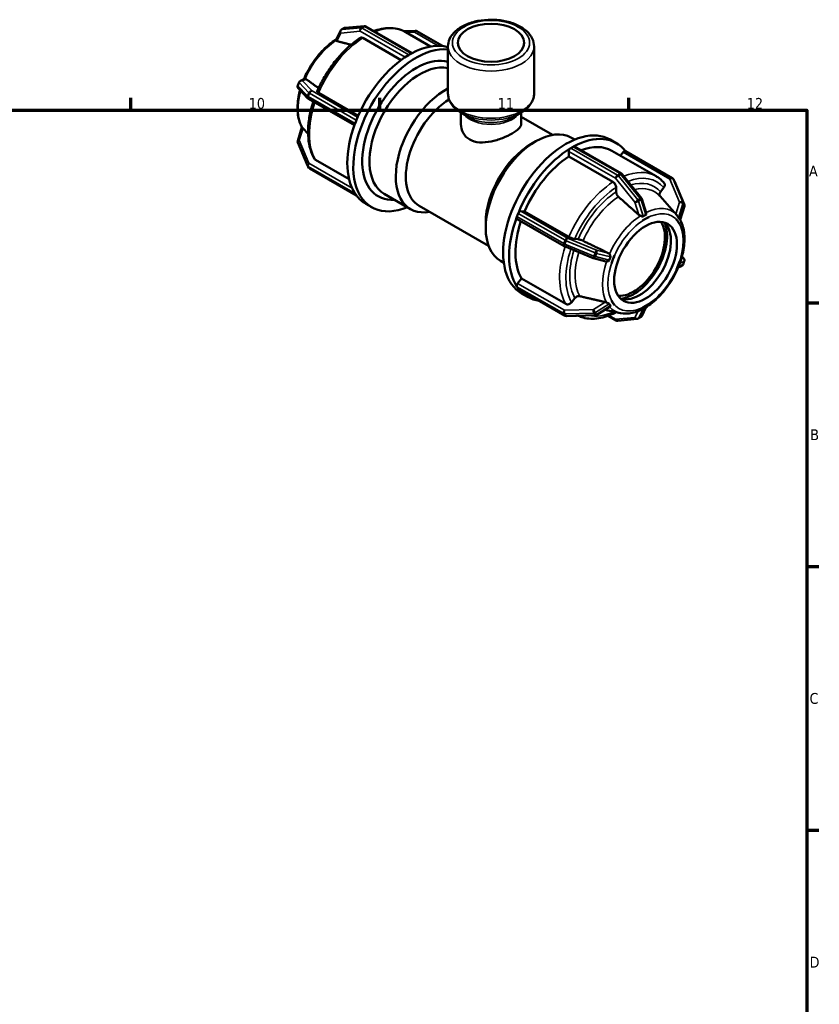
# Model space of a CAD drawing. Header units: millimetres. Extents: x 0 to 901, y -217 to 599.
# Tile 8 of 8: x 599 to 825, y 322 to 599. Entities that reach past the tile are written whole.
import ezdxf

# ---------------------------------------------------------------- set-up
doc = ezdxf.new("R2010")
doc.units = ezdxf.units.MM
for name, color, linetype, lineweight in [('Border (ANSI)', 7, 'Continuous', 70), ('Visible (ANSI)', 7, 'Continuous', 50), ('Visible Narrow (ANSI)', 7, 'Continuous', 35)]:
    doc.layers.add(name, color=color, linetype=linetype, lineweight=lineweight)
doc.styles.add('Note Text (ANSI)', font='tahoma.ttf')

# ---------------------------------------------------------------- blocks, each defined once
blk = doc.blocks.new('Borders Default Border')
at = {"layer": 'Border (ANSI)'}
for p, q in [((630.75, 574), (630.75, 577.45)), ((700.83, 574), (700.83, 577.45)), ((770.92, 574), (770.92, 577.45)), ((821, 519.75), (824.45, 519.75)), ((821, 445.5), (824.45, 445.5)), ((821, 371.25), (824.45, 371.25))]:
    blk.add_line(p, q, dxfattribs=at)
at = {"layer": 'Border (ANSI)', "flags": 128}
blk.add_lwpolyline([(20, 20), (20, 574), (821, 574), (821, 20), (20, 20)], dxfattribs=at)
at = {"layer": 'Border (ANSI)', "attachment_point": 7, "style": 'Note Text (ANSI)'}
for s, insert, char_height in [('10', (663.96, 574.34), 3.048), ('11', (734.04, 574.4), 3.048), ('12', (804.13, 574.4), 3.048), ('A', (821.63, 555.35), 3.05), ('B', (821.99, 481.1), 3.05), ('C', (821.8, 406.8), 3.05), ('D', (821.81, 332.6), 3.05)]:
    blk.add_mtext(s, dxfattribs=dict(at, insert=insert, char_height=char_height))

msp = doc.modelspace()

# ---------------------------------------------------------------- linework, layer by layer
at = {"layer": 'Visible (ANSI)'}
for p, q in [((688.45, 593.767), (689.748, 596.371)), ((690.752, 597.094), (690.045, 596.687)), ((696.481, 597.688), (691.058, 597.191)), ((709.948, 590.091), (696.924, 597.591)), ((707.603, 596.279), (710.846, 596.378)), ((711.244, 596.278), (718.528, 592.083)), ((706.861, 588.118), (696.054, 594.342)), ((708.166, 595.983), (715.135, 591.97)), ((720.039, 578.705), (720.039, 591.976)), ((744.259, 578.705), (744.259, 591.976)), ((709.012, 589.563), (709.366, 589.767)), ((709.366, 589.767), (709.719, 589.97)), ((678.517, 582.293), (679.684, 582.791)), ((678.112, 581.875), (677.758, 580.963)), ((677.912, 580.177), (680.624, 577.303)), ((680.795, 577.167), (693.688, 569.743)), ((683.623, 578.885), (694.774, 572.463)), ((694.056, 570.731), (694.233, 571.187)), ((723.672, 570.084), (723.672, 573.302)), ((725.872, 572.024), (723.812, 573.219)), ((738.426, 572.024), (740.485, 573.219)), ((740.626, 570.084), (740.626, 573.302)), ((740.626, 572.098), (749.421, 567.033)), ((677.742, 565.419), (678.942, 569.248)), ((693.88, 570.275), (694.056, 570.731)), ((754.787, 566.251), (755.701, 565.725)), ((765.71, 565.73), (767.407, 564.753)), ((680.477, 558.411), (677.765, 564.906)), ((743.342, 564.421), (744.751, 565.239)), ((754.578, 563.323), (754.932, 563.527)), ((754.932, 563.527), (755.285, 563.731)), ((755.659, 563.767), (768.829, 556.183)), ((682.739, 560.01), (692.199, 554.562)), ((754.048, 560.946), (754.048, 562.405)), ((766.476, 553.789), (754.048, 560.946)), ((766.16, 562.586), (778.588, 555.43)), ((768.555, 561.207), (769.34, 562.183)), ((783.149, 554.871), (769.979, 562.455)), ((680.555, 558.269), (680.909, 557.765)), ((681.149, 557.545), (694.284, 549.981)), ((769.039, 556.004), (774.463, 549.26)), ((783.742, 554.147), (783.389, 554.651)), ((767.359, 550.994), (767.359, 552.256)), ((779.846, 551.03), (780.792, 552.205)), ((783.82, 554.005), (786.532, 547.51)), ((694.056, 550.293), (693.88, 550.545)), ((694.233, 550.04), (694.056, 550.293)), ((702.1, 550.433), (709.511, 546.165)), ((774.593, 549.016), (775.82, 545.142)), ((782.397, 546.759), (779.723, 549.774)), ((696.89, 547.663), (698.587, 546.686)), ((711.923, 547.084), (731.456, 535.836)), ((786.556, 546.997), (785.349, 543.147)), ((739.446, 544.036), (739.622, 544.492)), ((739.622, 544.492), (739.799, 544.947)), ((740.524, 545.589), (741.616, 545.489)), ((741.616, 545.489), (754.044, 538.332)), ((775.636, 543.42), (774.752, 542.911)), ((776.52, 543.929), (775.636, 543.42)), ((776.519, 543.932), (776.52, 543.929)), ((784.457, 544.437), (784.415, 544.484)), ((730.664, 542.404), (730.664, 540.775)), ((752.7, 535.76), (739.531, 543.344)), ((774.752, 542.911), (774.751, 542.914)), ((774.751, 542.911), (774.752, 542.911)), ((784.372, 543.209), (784.373, 543.209)), ((784.373, 543.209), (784.374, 543.212)), ((784.815, 542.579), (784.373, 543.209)), ((785.257, 541.948), (784.815, 542.579)), ((785.257, 541.948), (785.256, 541.948)), ((785.258, 541.951), (785.257, 541.948)), ((760.923, 532.345), (752.787, 535.717)), ((755.695, 537.753), (756.64, 537.666)), ((764.44, 531.435), (761.023, 532.312)), ((766.898, 533.146), (766.457, 532.007)), ((766.896, 533.147), (766.898, 533.146)), ((766.898, 533.146), (766.898, 533.147)), ((786.385, 532.239), (785.885, 532.769)), ((734.825, 531.588), (735.739, 531.061)), ((766.015, 530.867), (766.012, 530.868)), ((766.457, 532.007), (766.015, 530.867)), ((784.373, 529.185), (784.815, 530.324)), ((784.815, 530.324), (785.257, 531.464)), ((785.781, 530.123), (784.828, 529.716)), ((785.256, 531.464), (785.257, 531.464)), ((785.257, 531.464), (785.258, 531.464)), ((786.186, 530.542), (786.539, 531.453)), ((784.373, 529.185), (784.372, 529.185)), ((784.374, 529.185), (784.373, 529.185)), ((739.622, 524.053), (739.446, 524.305)), ((739.799, 523.801), (739.622, 524.053)), ((739.64, 525.254), (740.733, 526.613)), ((740.733, 526.613), (753.16, 519.457)), ((753.054, 516.138), (739.884, 523.722)), ((740.759, 522.401), (742.456, 521.424)), ((754.811, 519.901), (755.756, 521.076)), ((765.68, 518.719), (761.96, 516.4)), ((766.012, 520.381), (766.015, 520.383)), ((766.015, 520.383), (766.014, 520.384)), ((766.015, 520.383), (766.457, 519.752)), ((766.457, 519.752), (766.898, 519.122)), ((766.898, 519.122), (766.896, 519.12)), ((766.898, 519.123), (766.898, 519.122)), ((775.826, 518.606), (774.55, 516.045)), ((774.752, 518.402), (775.636, 518.911)), ((775.636, 518.911), (776.52, 519.42)), ((776.519, 519.421), (776.52, 519.42)), ((776.52, 519.42), (776.519, 519.418)), ((761.586, 516.287), (753.451, 516.038)), ((768.585, 516.875), (764.159, 517.771)), ((765.119, 516.124), (767.373, 514.825)), ((773.546, 515.322), (774.253, 515.73)), ((774.752, 518.402), (774.751, 518.403)), ((774.751, 518.4), (774.752, 518.402)), ((767.816, 514.728), (773.24, 515.226))]:
    msp.add_line(p, q, dxfattribs=at)
for centre, start, end in [((690.419, 596.037), 119.93599, 153.5079), ((691.126, 596.444), 95.23725, 119.93599), ((696.55, 596.941), 60.06401, 95.23725), ((710.869, 595.628), 60.06401, 91.75008), ((678.811, 581.603), 113.10521, 158.80211), ((678.457, 580.692), 158.80211, 223.33003), ((681.169, 577.817), 223.33003, 240.06401), ((678.457, 565.195), 162.59887, 202.66139), ((681.169, 558.7), 202.66139, 215.02709), ((681.523, 558.195), 215.02709, 240.06401), ((768.455, 555.534), 38.80817, 60.06401), ((782.775, 554.221), 35.02709, 60.06401), ((783.128, 553.717), 22.66139, 35.02709), ((773.878, 548.79), 17.57016, 38.80817), ((785.84, 547.222), 342.59887, 22.66139), ((753.074, 536.41), 240.06401, 247.48785), ((761.21, 533.038), 247.48785, 255.60399), ((785.486, 530.813), 293.10521, 338.80211), ((785.84, 531.724), 338.80211, 43.33003), ((753.428, 516.788), 240.06401, 271.75008), ((761.563, 517.036), 271.75008, 301.93818), ((773.878, 516.38), 299.93599, 333.5079), ((767.748, 515.475), 240.06401, 275.23725), ((773.171, 515.972), 275.23725, 299.93599)]:
    msp.add_arc(centre, 0.75, start, end, dxfattribs=at)
for centre, major_axis, ratio in [((732.149, 592.998), (-9.316, 0), 0.5758617), ((775.636, 531.166), (-6.238, -10.832), 0.5780931)]:
    msp.add_ellipse(centre, major_axis=major_axis, ratio=ratio, dxfattribs=at)
for centre, major_axis, start_param, end_param in [((711.063, 568.351), (12.476, 21.665), 0.2508975, 3.7850938), ((709.366, 569.328), (12.476, 21.665), 0.135272, 0.7592843), ((709.366, 569.328), (-12.476, -21.665), 3.9492373, 4.9480745), ((711.063, 568.351), (10.699, 18.58), 0.1498579, 3.510184), ((709.366, 569.328), (-12.476, -21.665), 3.9250571, 3.9492373), ((709.012, 588.95), (0.374, 0.65), 0.7834645, 0.9231789), ((709.366, 569.328), (-12.476, -21.665), 3.9008769, 3.9250571), ((709.719, 589.357), (0.374, 0.65), 0.64375, 0.7834645), ((712.081, 567.764), (9.981, 17.332), 0.1858366, 3.1415927), ((719.491, 563.497), (-9.981, -17.332), 3.8863644, 6.7342121), ((720.906, 562.683), (-8.983, -15.599), 3.9706583, 6.2831853), ((709.366, 569.328), (-12.476, -21.665), 4.9480745, 4.9722547), ((694.692, 571.145), (0.374, 0.65), 1.6909475, 1.830662), ((709.366, 569.328), (-12.476, -21.665), 4.9964348, 5.995272), ((709.366, 569.328), (-12.476, -21.665), 4.9722547, 4.9964348), ((694.339, 570.233), (0.374, 0.65), 1.830662, 1.9703765), ((753.235, 544.066), (12.476, 21.665), 0, 3.1415927), ((744.806, 548.919), (-9.981, -17.332), 3.1415927, 6.2831853), ((754.932, 543.088), (12.476, 21.665), 6.0446054, 7.0424696), ((743.392, 549.734), (-8.983, -15.599), 3.9289245, 5.4958534), ((754.932, 543.088), (-12.476, -21.665), 3.9492373, 4.9480745), ((754.578, 562.71), (0.374, 0.65), 0.9231789, 2.3542608), ((754.578, 562.71), (-0.374, -0.65), 3.9250571, 4.0647716), ((755.285, 563.117), (-0.374, -0.65), 3.7853426, 3.9250571), ((755.285, 563.117), (0.374, 0.65), 0, 0.64375), ((754.932, 543.088), (11.228, 19.498), 0, 0.6222096), ((754.932, 543.088), (-11.228, -19.498), 3.9806413, 4.9166705), ((769.605, 561.805), (0.374, 0.65), 0, 1.3070632), ((694.339, 551.116), (-0.374, -0.65), 5.8797377, 6.0194522), ((709.366, 569.328), (-12.476, -21.665), 5.995272, 6.0194522), ((709.366, 569.328), (-12.476, -21.665), 6.0194522, 6.0436324), ((694.692, 550.611), (-0.374, -0.65), 6.0194522, 6.1591667), ((709.366, 569.328), (-12.476, -21.665), 6.0436324, 6.2831853), ((754.932, 543.088), (-12.476, -21.665), 4.9964348, 5.995272), ((739.905, 543.994), (-0.374, -0.65), 5.1119691, 6.2831853), ((739.905, 543.994), (-0.374, -0.65), 4.9722547, 5.1119691), ((740.258, 544.905), (-0.374, -0.65), 4.8325402, 4.9722547), ((740.258, 544.905), (0.374, 0.65), 0.2598657, 1.6909475), ((754.932, 543.088), (-11.228, -19.498), 5.050542, 5.963868), ((772.242, 533.12), (-6.238, -10.832), 0.2744374, 2.8671552), ((773.939, 532.143), (-6.238, -10.832), 0.1359209, 3.0056718), ((772.242, 533.12), (-6.684, -11.606), 0.3912143, 2.7503783), ((739.905, 524.876), (0.374, 0.65), 1.3070632, 2.7381451), ((739.905, 524.876), (-0.374, -0.65), 5.8797377, 6.0194522), ((740.258, 524.372), (-0.374, -0.65), 6.0194522, 6.1591667), ((740.258, 524.372), (-0.374, -0.65), 6.1591667, 6.2831853), ((754.932, 543.088), (-12.476, -21.665), 6.0436324, 6.5217652)]:
    msp.add_ellipse(centre, major_axis=major_axis, ratio=0.5780931, start_param=start_param, end_param=end_param, dxfattribs=at)
for points, knots in [([(744.259, 591.976), (744.259, 592.728), (744.08, 593.476), (743.392, 594.92), (742.86, 595.607), (741.46, 596.896), (740.556, 597.479), (738.488, 598.449), (737.318, 598.828), (734.855, 599.338), (733.563, 599.472), (730.981, 599.487), (729.691, 599.37), (727.227, 598.895), (726.053, 598.536), (723.93, 597.59), (722.982, 597.002), (721.443, 595.634), (720.842, 594.855), (720.188, 593.351), (720.039, 592.665), (720.039, 591.976)], [0.7853982, 0.7853982, 0.7853982, 0.7853982, 1.0531188, 1.0531188, 1.3445064, 1.3445064, 1.67281, 1.67281, 2.0105787, 2.0105787, 2.3457797, 2.3457797, 2.6794972, 2.6794972, 3.014522, 3.014522, 3.3522246, 3.3522246, 3.6816978, 3.6816978, 3.9269908, 3.9269908, 3.9269908, 3.9269908]), ([(708.166, 595.983), (707.559, 596.332), (706.908, 596.605), (705.545, 596.989), (704.832, 597.1), (703.369, 597.166), (702.618, 597.12), (701.096, 596.88), (700.324, 596.686), (699.425, 596.381), (699.302, 596.338), (699.178, 596.293)], [5.49972085, 5.49972085, 5.49972085, 5.49972085, 5.64512699, 5.64512699, 5.79053313, 5.79053313, 5.93593927, 5.93593927, 6.08134541, 6.08134541, 6.104459, 6.104459, 6.104459, 6.104459]), ([(688.471, 593.81), (687.274, 593.067), (686.105, 592.123), (683.843, 589.86), (682.76, 588.521), (680.896, 585.692), (680.105, 584.211), (679.469, 582.7)], [6.32232501, 6.32232501, 6.32232501, 6.32232501, 6.63515872, 6.63515872, 6.96685721, 6.96685721, 7.28401402, 7.28401402, 7.28401402, 7.28401402]), ([(695.414, 594.393), (694.426, 593.759), (693.451, 593.027), (691.552, 591.389), (690.629, 590.483), (688.863, 588.529), (688.02, 587.481), (686.44, 585.277), (685.704, 584.121), (684.361, 581.738), (683.755, 580.511), (683.224, 579.269)], [0.05656155, 0.05656155, 0.05656155, 0.05656155, 0.24330998, 0.24330998, 0.43005841, 0.43005841, 0.61680684, 0.61680684, 0.80355527, 0.80355527, 0.99030369, 0.99030369, 0.99030369, 0.99030369]), ([(688.506, 593.615), (688.504, 593.618), (688.501, 593.621), (688.451, 593.68), (688.436, 593.721), (688.446, 593.758), (688.448, 593.762), (688.45, 593.767)], [-0.544910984, -0.544910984, -0.544910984, -0.544910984, -0.5425626, -0.5425626, -0.495624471, -0.495624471, -0.488899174, -0.488899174, -0.488899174, -0.488899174]), ([(688.766, 593.478), (688.76, 593.48), (688.755, 593.481), (688.669, 593.506), (688.596, 593.539), (688.53, 593.592), (688.517, 593.603), (688.506, 593.615)], [0.262425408, 0.262425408, 0.262425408, 0.262425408, 0.264880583, 0.264880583, 0.300726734, 0.300726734, 0.310144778, 0.310144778, 0.310144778, 0.310144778]), ([(696.054, 594.342), (695.945, 594.405), (695.817, 594.449), (695.615, 594.469), (695.506, 594.447), (695.424, 594.399), (695.419, 594.396), (695.414, 594.393)], [0, 0, 0, 0, 0.046256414, 0.046256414, 0.092549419, 0.092549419, 0.095668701, 0.095668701, 0.095668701, 0.095668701]), ([(679.684, 582.791), (679.706, 582.801), (679.729, 582.808), (679.777, 582.82), (679.802, 582.823), (679.828, 582.825)], [-0.366669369, -0.366669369, -0.366669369, -0.366669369, -0.350945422, -0.350945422, -0.335720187, -0.335720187, -0.335720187, -0.335720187]), ([(679.828, 582.825), (679.85, 582.826), (679.871, 582.826), (679.972, 582.817), (680.049, 582.787), (680.116, 582.741), (680.121, 582.738), (680.125, 582.735)], [0.209774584, 0.209774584, 0.209774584, 0.209774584, 0.219192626, 0.219192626, 0.255038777, 0.255038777, 0.257493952, 0.257493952, 0.257493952, 0.257493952]), ([(678.412, 579.647), (678.24, 579.016), (678.098, 578.387), (677.705, 576.193), (677.624, 574.667), (677.898, 571.847), (678.252, 570.55), (678.878, 569.363), (678.919, 569.289), (678.96, 569.216)], [7.49604224, 7.49604224, 7.49604224, 7.49604224, 7.62749385, 7.62749385, 7.96001504, 7.96001504, 8.29139902, 8.29139902, 8.31378868, 8.31378868, 8.31378868, 8.31378868]), ([(683.225, 579.268), (683.219, 579.255), (683.218, 579.24), (683.233, 579.186), (683.278, 579.129), (683.407, 579.02), (683.514, 578.948), (683.623, 578.885)], [-0.11148472, -0.11148472, -0.11148472, -0.11148472, -0.09254942, -0.09254942, -0.04625641, -0.04625641, 0, 0, 0, 0]), ([(720.039, 578.705), (720.039, 578.266), (720.099, 577.828), (720.332, 576.976), (720.504, 576.563), (720.945, 575.777), (721.214, 575.404), (721.831, 574.702), (722.18, 574.374), (722.947, 573.762), (723.365, 573.479), (723.812, 573.219)], [3.92699082, 3.92699082, 3.92699082, 3.92699082, 4.08329994, 4.08329994, 4.23960906, 4.23960906, 4.39591819, 4.39591819, 4.55222731, 4.55222731, 4.70853643, 4.70853643, 4.70853643, 4.70853643]), ([(740.485, 573.219), (740.932, 573.479), (741.35, 573.762), (742.117, 574.374), (742.466, 574.702), (743.084, 575.404), (743.352, 575.777), (743.793, 576.563), (743.966, 576.976), (744.199, 577.828), (744.259, 578.266), (744.259, 578.705)], [0.00385255, 0.00385255, 0.00385255, 0.00385255, 0.16016167, 0.16016167, 0.31647079, 0.31647079, 0.47277992, 0.47277992, 0.62908904, 0.62908904, 0.78539816, 0.78539816, 0.78539816, 0.78539816]), ([(682.138, 576.394), (681.791, 575.336), (681.502, 574.278), (681.005, 571.991), (680.822, 570.767), (680.639, 568.388), (680.639, 567.235), (680.827, 565.033), (681.015, 563.984), (681.586, 562.027), (681.968, 561.118), (682.446, 560.298)], [1.13345563, 1.13345563, 1.13345563, 1.13345563, 1.29095184, 1.29095184, 1.47784995, 1.47784995, 1.66474806, 1.66474806, 1.85164616, 1.85164616, 2.03854427, 2.03854427, 2.03854427, 2.03854427]), ([(678.96, 569.216), (678.963, 569.212), (678.966, 569.207), (678.98, 569.186), (678.996, 569.168), (679.018, 569.15)], [-0.310958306, -0.310958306, -0.310958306, -0.310958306, -0.306236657, -0.306236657, -0.288787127, -0.288787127, -0.288787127, -0.288787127]), ([(679.018, 569.15), (679.029, 569.14), (679.042, 569.128), (679.105, 569.068), (679.166, 569.004), (679.233, 568.93), (679.237, 568.925), (679.241, 568.92)], [0.209774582, 0.209774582, 0.209774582, 0.209774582, 0.219192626, 0.219192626, 0.255038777, 0.255038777, 0.257493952, 0.257493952, 0.257493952, 0.257493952]), ([(723.672, 570.084), (723.672, 569.263), (723.879, 568.38), (724.736, 566.835), (725.388, 566.18), (726.154, 565.738)], [4.5495659, 4.5495659, 4.5495659, 4.5495659, 4.87492133, 4.87492133, 5.20027675, 5.20027675, 5.20027675, 5.20027675]), ([(726.154, 565.738), (726.921, 565.296), (727.885, 565.021), (729.972, 564.871), (731.096, 564.988), (733.199, 565.417), (734.324, 565.759), (736.414, 566.568), (737.378, 567.031), (738.908, 567.913), (739.561, 568.381), (740.419, 569.269), (740.626, 569.694), (740.626, 570.084)], [0, 0, 0, 0, 0.3253554, 0.3253554, 0.6507109, 0.6507109, 0.97539, 0.97539, 1.3000692, 1.3000692, 1.6247484, 1.6247484, 1.9494275, 1.9494275, 1.9494275, 1.9494275]), ([(682.446, 560.298), (682.451, 560.291), (682.455, 560.284), (682.524, 560.174), (682.63, 560.073), (682.739, 560.01)], [-0.049338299, -0.049338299, -0.049338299, -0.049338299, -0.046256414, -0.046256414, 0, 0, 0, 0]), ([(780.891, 553.487), (780.76, 553.644), (780.623, 553.796), (780.341, 554.089), (780.196, 554.231), (779.896, 554.502), (779.742, 554.632), (779.426, 554.881), (779.264, 554.999), (778.931, 555.223), (778.761, 555.33), (778.588, 555.43)], [5.29169573, 5.29169573, 5.29169573, 5.29169573, 5.33330075, 5.33330075, 5.37490578, 5.37490578, 5.4165108, 5.4165108, 5.45811583, 5.45811583, 5.49972085, 5.49972085, 5.49972085, 5.49972085]), ([(767.359, 552.256), (767.359, 552.383), (767.334, 552.546), (767.25, 552.828), (767.178, 552.996), (767.023, 553.263), (766.914, 553.41), (766.713, 553.623), (766.585, 553.726), (766.476, 553.789)], [-0.18527327, -0.18527327, -0.18527327, -0.18527327, -0.13888947, -0.13888947, -0.09254942, -0.09254942, -0.04625641, -0.04625641, 0, 0, 0, 0]), ([(780.792, 552.205), (780.886, 552.323), (780.972, 552.476), (781.064, 552.742), (781.085, 552.901), (781.065, 553.156), (781.019, 553.297), (780.936, 553.429), (780.915, 553.458), (780.891, 553.486)], [-0.18527327, -0.18527327, -0.18527327, -0.18527327, -0.13888947, -0.13888947, -0.09254942, -0.09254942, -0.04625641, -0.04625641, -0.03319367, -0.03319367, -0.03319367, -0.03319367]), ([(768.015, 549.628), (767.976, 549.662), (767.939, 549.698), (767.805, 549.84), (767.696, 549.987), (767.541, 550.254), (767.469, 550.423), (767.385, 550.704), (767.359, 550.868), (767.359, 550.994)], [0.40127516, 0.40127516, 0.40127516, 0.40127516, 0.41686274, 0.41686274, 0.46316434, 0.46316434, 0.50952692, 0.50952692, 0.55593311, 0.55593311, 0.55593311, 0.55593311]), ([(779.748, 549.746), (779.724, 549.774), (779.702, 549.804), (779.619, 549.937), (779.573, 550.078), (779.553, 550.334), (779.574, 550.493), (779.666, 550.759), (779.752, 550.912), (779.846, 551.03)], [0.40353526, 0.40353526, 0.40353526, 0.40353526, 0.41686274, 0.41686274, 0.46316434, 0.46316434, 0.50952692, 0.50952692, 0.55593311, 0.55593311, 0.55593311, 0.55593311]), ([(774.17, 544.285), (774.14, 544.297), (774.109, 544.31), (773.967, 544.377), (773.864, 544.445), (773.781, 544.517), (773.775, 544.521), (773.769, 544.526), (773.764, 544.531)], [0.474655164, 0.474655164, 0.474655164, 0.474655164, 0.484073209, 0.484073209, 0.51991936, 0.51991936, 0.51991936, 0.522374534, 0.522374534, 0.522374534, 0.522374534]), ([(774.991, 544.136), (774.977, 544.126), (774.961, 544.118), (774.912, 544.101), (774.871, 544.093), (774.722, 544.102), (774.614, 544.13), (774.395, 544.201), (774.282, 544.242), (774.17, 544.285)], [-0.14575061, -0.14575061, -0.14575061, -0.14575061, -0.13253587, -0.13253587, -0.10760694, -0.10760694, -0.0689931, -0.0689931, -0.03374986, -0.03374986, -0.03374986, -0.03374986]), ([(775.698, 544.543), (775.574, 544.482), (775.454, 544.418), (775.341, 544.353), (775.227, 544.287), (775.109, 544.215), (774.991, 544.136)], [-0.048270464, -0.048270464, -0.048270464, -0.048270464, 0, 0, 0, 0.048270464, 0.048270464, 0.048270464, 0.048270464]), ([(775.82, 545.142), (775.848, 545.056), (775.857, 544.966), (775.852, 544.809), (775.839, 544.739), (775.801, 544.646), (775.782, 544.612), (775.739, 544.567), (775.72, 544.553), (775.698, 544.543)], [-0.26692684, -0.26692684, -0.26692684, -0.26692684, -0.22154922, -0.22154922, -0.18007892, -0.18007892, -0.15367875, -0.15367875, -0.13632093, -0.13632093, -0.13632093, -0.13632093]), ([(784.415, 544.484), (784.412, 544.487), (784.408, 544.491), (784.325, 544.585), (784.249, 544.671), (784.185, 544.743), (784.181, 544.748), (784.177, 544.752), (784.172, 544.757)], [0.482609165, 0.482609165, 0.482609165, 0.482609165, 0.484073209, 0.484073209, 0.51991936, 0.51991936, 0.51991936, 0.522374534, 0.522374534, 0.522374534, 0.522374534]), ([(784.472, 544.42), (784.471, 544.421), (784.47, 544.422), (784.468, 544.424), (784.467, 544.426), (784.465, 544.428), (784.464, 544.429), (784.462, 544.431), (784.461, 544.432), (784.459, 544.434), (784.458, 544.436), (784.457, 544.437)], [5.3067022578, 5.3067022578, 5.3067022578, 5.3067022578, 5.3071072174, 5.3071072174, 5.307512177, 5.307512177, 5.3079171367, 5.3079171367, 5.3083220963, 5.3083220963, 5.3087270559, 5.3087270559, 5.3087270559, 5.3087270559]), ([(784.91, 543.699), (784.903, 543.707), (784.896, 543.717), (784.873, 543.752), (784.853, 543.788), (784.783, 543.927), (784.731, 544.037), (784.611, 544.241), (784.545, 544.337), (784.469, 544.423)], [-0.13760114, -0.13760114, -0.13760114, -0.13760114, -0.12722895, -0.12722895, -0.10418158, -0.10418158, -0.06643677, -0.06643677, -0.03325811, -0.03325811, -0.03325811, -0.03325811]), ([(785.264, 543.194), (785.206, 543.289), (785.148, 543.378), (785.091, 543.459), (785.034, 543.54), (784.973, 543.621), (784.91, 543.699)], [-0.048270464, -0.048270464, -0.048270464, -0.048270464, 0, 0, 0, 0.048270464, 0.048270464, 0.048270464, 0.048270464]), ([(768.585, 516.875), (769.626, 516.664), (770.736, 516.695), (773.101, 517.203), (774.361, 517.728), (776.872, 519.229), (778.121, 520.222), (780.454, 522.556), (781.538, 523.895), (783.439, 526.781), (784.257, 528.326), (785.554, 531.48), (786.031, 533.088), (786.592, 536.223), (786.673, 537.75), (786.399, 540.569), (786.045, 541.866), (785.425, 543.042), (785.391, 543.105), (785.355, 543.168)], [2.549122, 2.549122, 2.549122, 2.549122, 2.8391575, 2.8391575, 3.1605656, 3.1605656, 3.4935661, 3.4935661, 3.8252646, 3.8252646, 4.1553926, 4.1553926, 4.4859012, 4.4859012, 4.8184224, 4.8184224, 5.1498064, 5.1498064, 5.1688774, 5.1688774, 5.1688774, 5.1688774]), ([(785.349, 543.147), (785.346, 543.137), (785.338, 543.132), (785.32, 543.133), (785.309, 543.138), (785.286, 543.162), (785.275, 543.176), (785.264, 543.194)], [-0.208997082, -0.208997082, -0.208997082, -0.208997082, -0.179674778, -0.179674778, -0.153587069, -0.153587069, -0.134048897, -0.134048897, -0.134048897, -0.134048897]), ([(754.044, 538.332), (754.153, 538.269), (754.304, 538.193), (754.578, 538.071), (754.75, 538.002), (755.038, 537.901), (755.205, 537.851), (755.463, 537.786), (755.6, 537.761), (755.695, 537.753)], [0, 0, 0, 0, 0.04625641, 0.04625641, 0.09254942, 0.09254942, 0.13888947, 0.13888947, 0.18527327, 0.18527327, 0.18527327, 0.18527327]), ([(756.64, 537.666), (756.735, 537.657), (756.872, 537.633), (757.131, 537.568), (757.298, 537.518), (757.586, 537.417), (757.758, 537.348), (757.941, 537.266), (757.989, 537.244), (758.036, 537.221)], [0.18529753, 0.18529753, 0.18529753, 0.18529753, 0.23170372, 0.23170372, 0.2780663, 0.2780663, 0.3243679, 0.3243679, 0.33995548, 0.33995548, 0.33995548, 0.33995548]), ([(765.123, 533.788), (765.13, 533.784), (765.137, 533.781), (765.144, 533.777), (765.243, 533.726), (765.344, 533.655), (765.451, 533.544), (765.472, 533.52), (765.492, 533.494)], [0.517464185, 0.517464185, 0.517464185, 0.517464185, 0.51991936, 0.51991936, 0.51991936, 0.555765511, 0.555765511, 0.565183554, 0.565183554, 0.565183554, 0.565183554]), ([(765.779, 532.682), (765.71, 532.528), (765.647, 532.376), (765.59, 532.229), (765.533, 532.083), (765.478, 531.929), (765.426, 531.77)], [-0.048270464, -0.048270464, -0.048270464, -0.048270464, 0, 0, 0, 0.048270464, 0.048270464, 0.048270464, 0.048270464]), ([(765.492, 533.494), (765.534, 533.442), (765.573, 533.386), (765.694, 533.197), (765.757, 533.066), (765.805, 532.884), (765.811, 532.824), (765.8, 532.738), (765.792, 532.709), (765.779, 532.682)], [-0.2695811, -0.2695811, -0.2695811, -0.2695811, -0.24529417, -0.24529417, -0.19024601, -0.19024601, -0.15678509, -0.15678509, -0.13807763, -0.13807763, -0.13807763, -0.13807763]), ([(764.682, 531.405), (764.652, 531.405), (764.622, 531.406), (764.541, 531.413), (764.49, 531.422), (764.44, 531.435)], [0.474655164, 0.474655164, 0.474655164, 0.474655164, 0.484073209, 0.484073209, 0.499909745, 0.499909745, 0.499909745, 0.499909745]), ([(765.426, 531.77), (765.421, 531.755), (765.414, 531.74), (765.388, 531.689), (765.357, 531.648), (765.226, 531.542), (765.114, 531.49), (764.895, 531.425), (764.786, 531.407), (764.682, 531.405)], [-0.14267078, -0.14267078, -0.14267078, -0.14267078, -0.13238862, -0.13238862, -0.10696868, -0.10696868, -0.06730506, -0.06730506, -0.03357407, -0.03357407, -0.03357407, -0.03357407]), ([(755.756, 521.076), (755.851, 521.194), (755.988, 521.318), (756.247, 521.488), (756.414, 521.563), (756.702, 521.641), (756.874, 521.656), (757.057, 521.639), (757.105, 521.631), (757.152, 521.621)], [0.18529753, 0.18529753, 0.18529753, 0.18529753, 0.23170372, 0.23170372, 0.2780663, 0.2780663, 0.3243679, 0.3243679, 0.33995548, 0.33995548, 0.33995548, 0.33995548]), ([(753.16, 519.457), (753.269, 519.394), (753.42, 519.348), (753.694, 519.321), (753.866, 519.337), (754.154, 519.415), (754.321, 519.49), (754.579, 519.659), (754.716, 519.783), (754.811, 519.901)], [0, 0, 0, 0, 0.04625641, 0.04625641, 0.09254942, 0.09254942, 0.13888947, 0.13888947, 0.18527327, 0.18527327, 0.18527327, 0.18527327]), ([(764.239, 519.973), (764.246, 519.971), (764.253, 519.97), (764.26, 519.968), (764.361, 519.943), (764.476, 519.906), (764.622, 519.846), (764.652, 519.833), (764.682, 519.819)], [0.517464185, 0.517464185, 0.517464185, 0.517464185, 0.51991936, 0.51991936, 0.51991936, 0.555765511, 0.555765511, 0.565183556, 0.565183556, 0.565183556, 0.565183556]), ([(764.682, 519.819), (764.764, 519.781), (764.849, 519.746), (765.068, 519.662), (765.192, 519.621), (765.318, 519.563), (765.353, 519.544), (765.4, 519.507), (765.416, 519.49), (765.426, 519.472)], [-0.27655386, -0.27655386, -0.27655386, -0.27655386, -0.24007756, -0.24007756, -0.17967478, -0.17967478, -0.15358707, -0.15358707, -0.1340489, -0.1340489, -0.1340489, -0.1340489]), ([(765.426, 519.472), (765.478, 519.381), (765.533, 519.293), (765.59, 519.212), (765.647, 519.131), (765.71, 519.049), (765.779, 518.968)], [-0.048270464, -0.048270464, -0.048270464, -0.048270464, 0, 0, 0, 0.048270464, 0.048270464, 0.048270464, 0.048270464]), ([(765.779, 518.968), (765.787, 518.959), (765.793, 518.95), (765.807, 518.92), (765.811, 518.893), (765.786, 518.809), (765.74, 518.756), (765.68, 518.719)], [-0.137601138, -0.137601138, -0.137601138, -0.137601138, -0.127228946, -0.127228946, -0.104181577, -0.104181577, -0.066661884, -0.066661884, -0.066661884, -0.066661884]), ([(756.694, 516.137), (757.135, 515.926), (757.595, 515.753), (758.753, 515.428), (759.465, 515.316), (760.928, 515.251), (761.679, 515.296), (763.202, 515.536), (763.973, 515.73), (765.524, 516.256), (766.304, 516.588), (767.08, 516.985)], [2.40213801, 2.40213801, 2.40213801, 2.40213801, 2.50353434, 2.50353434, 2.64894048, 2.64894048, 2.79434662, 2.79434662, 2.93975276, 2.93975276, 3.0851589, 3.0851589, 3.0851589, 3.0851589]), ([(767.08, 516.985), (767.087, 516.989), (767.094, 516.992), (767.157, 517.029), (767.211, 517.083), (767.252, 517.145)], [0.088654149, 0.088654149, 0.088654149, 0.088654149, 0.092549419, 0.092549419, 0.126435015, 0.126435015, 0.126435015, 0.126435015])]:
    msp.add_open_spline(points, degree=3, knots=knots, dxfattribs=at)
for points, weights in [([(692.752, 592.421), (690.67, 592.973), (688.766, 593.478)], [1.00088983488, 1.00155204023, 1.00024435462]), ([(680.125, 582.735), (681.792, 581.53), (683.636, 580.197)], [1.00024500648, 1.00173641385, 1.00066462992]), ([(679.241, 568.92), (679.94, 568.132), (680.668, 567.311)], [1.00024500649, 1.00086945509, 1.0010445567]), ([(773.764, 544.531), (771.07, 546.92), (768.015, 549.628)], [1.00024435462, 1.00209514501, 1]), ([(784.172, 544.757), (783.308, 545.732), (782.397, 546.759)], [1.00024500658, 1.0010178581, 1.00110240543]), ([(758.036, 537.221), (761.802, 535.396), (765.123, 533.788)], [1, 1.00209547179, 1.00024500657]), ([(757.152, 521.621), (760.918, 520.745), (764.239, 519.973)], [1, 1.00209547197, 1.00024500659])]:
    msp.add_rational_spline(points, weights, degree=2, dxfattribs=at)
for points in [[(774.751, 542.914), (775.053, 543.083), (775.355, 543.259), (775.636, 543.42)], [(775.636, 543.42), (775.916, 543.582), (776.219, 543.755), (776.519, 543.932)], [(774.751, 542.911), (774.751, 542.912), (774.751, 542.913), (774.751, 542.914)], [(784.372, 543.209), (784.372, 543.21), (784.373, 543.211), (784.374, 543.212)], [(784.815, 542.579), (784.672, 542.783), (784.525, 542.994), (784.372, 543.209)], [(784.374, 543.212), (784.523, 542.994), (784.675, 542.779), (784.815, 542.579)], [(784.815, 542.579), (784.955, 542.379), (785.106, 542.162), (785.258, 541.951)], [(785.256, 541.948), (785.106, 542.164), (784.958, 542.375), (784.815, 542.579)], [(766.457, 532.007), (766.597, 532.368), (766.749, 532.758), (766.896, 533.147)], [(766.896, 533.147), (766.897, 533.147), (766.898, 533.147), (766.898, 533.147)], [(766.012, 530.868), (766.166, 531.255), (766.316, 531.646), (766.457, 532.007)], [(784.372, 529.185), (784.525, 529.575), (784.673, 529.957), (784.815, 530.324)], [(784.815, 530.324), (784.675, 529.963), (784.523, 529.572), (784.374, 529.185)], [(784.815, 530.324), (784.957, 530.691), (785.106, 531.073), (785.256, 531.464)], [(785.258, 531.464), (785.106, 531.076), (784.955, 530.686), (784.815, 530.324)], [(785.256, 531.464), (785.256, 531.464), (785.257, 531.464), (785.258, 531.464)], [(766.012, 520.381), (766.013, 520.382), (766.014, 520.383), (766.014, 520.384)], [(766.457, 519.752), (766.316, 519.952), (766.166, 520.169), (766.012, 520.381)], [(766.014, 520.384), (766.166, 520.167), (766.314, 519.956), (766.457, 519.752)], [(766.457, 519.752), (766.599, 519.549), (766.747, 519.337), (766.898, 519.123)], [(766.896, 519.12), (766.749, 519.337), (766.597, 519.552), (766.457, 519.752)], [(775.636, 518.911), (775.355, 518.749), (775.053, 518.576), (774.751, 518.4)], [(774.751, 518.403), (775.054, 518.576), (775.35, 518.746), (775.636, 518.911)], [(775.636, 518.911), (775.921, 519.075), (776.218, 519.245), (776.519, 519.421)], [(776.519, 519.418), (776.219, 519.247), (775.916, 519.072), (775.636, 518.911)], [(774.751, 518.4), (774.751, 518.401), (774.751, 518.402), (774.751, 518.403)]]:
    msp.add_open_spline(points, degree=3, dxfattribs=at)
at = {"layer": 'Visible Narrow (ANSI)'}
for p, q in [((689.889, 595.731), (695.312, 596.228)), ((695.577, 597.217), (690.154, 596.72)), ((690.154, 596.72), (690.861, 597.128)), ((690.861, 597.128), (696.284, 597.625)), ((695.312, 596.228), (708.002, 588.921)), ((696.284, 597.625), (695.577, 597.217)), ((695.843, 597.147), (696.55, 597.554)), ((709.012, 589.563), (695.843, 597.147)), ((696.55, 597.554), (709.719, 589.97)), ((688.766, 593.478), (689.889, 595.731)), ((708.25, 595.935), (710.604, 596.007)), ((710.604, 596.007), (717.282, 592.161)), ((679.076, 582.287), (680.125, 582.735)), ((681.788, 579.413), (679.076, 582.287)), ((677.795, 580.881), (678.148, 581.793)), ((680.506, 578.006), (677.795, 580.881)), ((678.148, 581.793), (680.86, 578.918)), ((694.59, 572.04), (681.788, 579.413)), ((680.86, 578.918), (680.506, 578.006)), ((680.71, 577.859), (681.064, 578.771)), ((693.88, 570.275), (680.71, 577.859)), ((681.064, 578.771), (694.233, 571.187)), ((678.192, 565.573), (679.241, 568.92)), ((680.904, 559.078), (678.192, 565.573)), ((767.748, 555.739), (754.578, 563.323)), ((755.285, 563.731), (768.455, 556.147)), ((754.048, 562.405), (767.217, 554.821)), ((769.34, 562.183), (782.509, 554.599)), ((681.064, 557.624), (680.71, 558.129)), ((680.71, 558.129), (693.88, 550.545)), ((693.039, 552.09), (680.904, 559.078)), ((694.233, 550.04), (681.064, 557.624)), ((767.217, 554.821), (772.641, 548.077)), ((768.455, 556.147), (767.748, 555.739)), ((768.013, 555.505), (768.72, 555.912)), ((773.436, 548.761), (768.013, 555.505)), ((768.72, 555.912), (774.144, 549.168)), ((782.509, 554.599), (785.221, 548.104)), ((783.437, 554.563), (783.791, 554.058)), ((786.149, 548.068), (783.437, 554.563)), ((783.791, 554.058), (786.503, 547.563)), ((774.144, 549.168), (773.436, 548.761)), ((772.641, 548.077), (773.764, 544.531)), ((773.655, 548.355), (774.362, 548.762)), ((774.991, 544.136), (773.655, 548.355)), ((774.362, 548.762), (775.698, 544.543)), ((785.221, 548.104), (784.172, 544.757)), ((784.91, 543.699), (786.158, 547.681)), ((786.512, 547.176), (785.264, 543.194)), ((786.503, 547.563), (786.149, 548.068)), ((786.158, 547.681), (786.512, 547.176)), ((752.615, 536.452), (739.446, 544.036)), ((739.799, 544.947), (752.969, 537.364)), ((753.693, 538.005), (740.524, 545.589)), ((761.829, 534.633), (753.693, 538.005)), ((752.969, 537.364), (752.615, 536.452)), ((752.942, 536.294), (753.295, 537.205)), ((761.077, 532.922), (752.942, 536.294)), ((753.295, 537.205), (761.431, 533.833)), ((761.431, 533.833), (761.077, 532.922)), ((761.506, 532.776), (761.86, 533.688)), ((765.426, 531.77), (761.506, 532.776)), ((765.123, 533.788), (761.829, 534.633)), ((761.86, 533.688), (765.779, 532.682)), ((786.105, 532.408), (785.738, 532.251)), ((785.858, 532.67), (786.105, 532.408)), ((786.158, 530.517), (784.945, 529.999)), ((785.295, 530.909), (786.512, 531.428)), ((786.512, 531.428), (786.158, 530.517)), ((739.446, 524.305), (752.615, 516.721)), ((752.809, 517.671), (739.64, 525.254)), ((752.969, 516.217), (739.799, 523.801)), ((764.239, 519.973), (760.945, 517.919)), ((761.506, 517.029), (765.426, 519.472)), ((765.779, 518.968), (761.86, 516.524)), ((775.696, 518.526), (774.362, 515.85)), ((752.615, 516.721), (752.969, 516.217)), ((760.945, 517.919), (752.809, 517.671)), ((752.942, 516.645), (761.077, 516.894)), ((753.295, 516.141), (752.942, 516.645)), ((761.431, 516.389), (753.295, 516.141)), ((761.077, 516.894), (761.431, 516.389)), ((761.86, 516.524), (761.506, 517.029)), ((767.217, 515.17), (765.386, 516.224)), ((772.641, 515.667), (767.217, 515.17)), ((773.526, 517.443), (772.641, 515.667)), ((773.655, 515.443), (774.991, 518.122)), ((774.362, 515.85), (773.655, 515.443))]:
    msp.add_line(p, q, dxfattribs=at)
msp.add_ellipse((732.149, 592.998), major_axis=(-10.86, 0), ratio=0.5758617, dxfattribs=at)
for centre, major_axis, ratio, start_param, end_param in [((690.419, 596.037), (-0.671, 0.335), 0.7618224, 0, 1.1026666), ((690.419, 596.037), (-0.068, 0.747), 0.7885742, 0.3479284, 1.9187247), ((690.419, 596.037), (-0.374, 0.65), 0.5780931, 6.0233196, 6.2831853), ((691.126, 596.444), (-0.374, 0.65), 0.5780931, 6.0233196, 6.2831853), ((691.126, 596.444), (-0.068, 0.747), 0.7885742, 0, 0.3479284), ((695.843, 596.534), (-0.068, 0.747), 0.7885742, 0.3479284, 1.9187247), ((695.843, 596.534), (0.374, 0.65), 0.5780931, 0.7834645, 2.3542608), ((695.843, 596.534), (-0.374, 0.65), 0.5780931, 5.4997209, 6.0233196), ((696.55, 596.941), (-0.068, 0.747), 0.7885742, 0, 0.3479284), ((696.55, 596.941), (-0.374, 0.65), 0.5780931, 5.4997209, 6.0233196), ((696.55, 596.941), (0.374, 0.65), 0.5780931, 0, 0.7834645), ((696.938, 576.485), (11.228, 19.498), 0.5780931, 0, 0.6222096), ((710.869, 595.628), (-0.023, 0.75), 0.3942871, 0, 1.0298109), ((710.869, 595.628), (0.374, 0.65), 0.5780931, 0, 1.3070632), ((689.317, 580.873), (-8.083, -14.036), 0.5780931, 3.9958625, 4.9014493), ((696.938, 576.485), (11.228, 19.498), 0.5780931, 0.8390486, 1.7750778), ((732.149, 591.976), (-12.11, 0), 0.5758617, 0, 3.1415927), ((678.811, 581.603), (0.546, 0.515), 0.8949304, 0.4891578, 2.0599541), ((678.811, 581.603), (-0.294, 0.69), 0.9559629, 5.4874341, 6.2831853), ((689.317, 580.873), (-8.083, -14.036), 0.5780931, 5.1314115, 5.9486468), ((678.457, 580.692), (-0.546, -0.515), 0.8949304, 5.2015467, 6.2831853), ((678.457, 580.692), (-0.699, 0.271), 0.2096643, 0, 0.4146092), ((678.811, 581.603), (-0.699, 0.271), 0.2096643, 0, 0.4146092), ((681.523, 578.729), (-0.546, -0.515), 0.8949304, 3.6307504, 5.2015467), ((681.523, 578.729), (0.374, 0.65), 0.5780931, 0.2598657, 1.830662), ((681.169, 577.817), (-0.546, -0.515), 0.8949304, 5.2015467, 6.2831853), ((681.169, 577.817), (-0.699, 0.271), 0.2096643, 0.4146092, 0.938208), ((681.169, 577.817), (-0.374, -0.65), 0.5780931, 4.9722547, 6.2831853), ((681.523, 578.729), (0.699, -0.271), 0.2096643, 3.5562019, 4.0798006), ((732.149, 578.705), (12.11, 0), 0.5758617, 3.1415927, 6.2831853), ((696.938, 576.485), (-11.228, -19.498), 0.5780931, 5.050542, 5.963868), ((732.149, 577.983), (11.744, 0), 0.5758617, 3.9231383, 5.5016397), ((732.149, 574.888), (8.477, 0), 0.5758617, 3.5718254, 5.8529526), ((732.149, 575.611), (-8.843, 0), 0.5758617, 0.7815456, 2.360047), ((678.457, 565.195), (-0.692, -0.289), 0.6069996, 4.8446883, 6.2831853), ((678.457, 565.195), (-0.716, 0.224), 0.4303796, 5.2224426, 6.2831853), ((681.169, 558.7), (-0.692, -0.289), 0.6069996, 4.8446883, 6.2831853), ((681.169, 558.7), (-0.614, -0.43), 0.7877574, 0, 0.3525803), ((681.169, 558.7), (-0.374, -0.65), 0.5780931, 4.4486559, 6.0194522), ((681.523, 558.195), (-0.614, -0.43), 0.7877574, 0, 0.3525803), ((681.523, 558.195), (-0.374, -0.65), 0.5780931, 6.0194522, 6.2831853), ((767.748, 555.126), (-0.374, -0.65), 0.5780931, 3.9250571, 5.4958534), ((767.748, 555.126), (0.584, 0.47), 0.2127125, 0.9377138, 2.5085101), ((767.748, 555.126), (-0.374, 0.65), 0.5780931, 4.9761221, 5.4997209), ((768.455, 555.534), (0.374, 0.65), 0.5780931, 0, 0.7834645), ((768.455, 555.534), (0.374, -0.65), 0.5780931, 1.8345294, 2.3581282), ((768.455, 555.534), (0.584, 0.47), 0.2127125, 0, 0.9377138), ((767.359, 535.932), (11.228, 19.498), 0.5780931, 0, 0.6470302), ((768.243, 535.423), (10.604, 18.415), 0.5780931, 6.0783097, 6.9039846), ((782.775, 554.221), (0.374, 0.65), 0.5780931, 0, 1.3070632), ((782.775, 554.221), (0.692, 0.289), 0.6069996, 0.1322994, 1.7030957), ((782.775, 554.221), (0.614, 0.43), 0.7877574, 6.1121668, 6.2831853), ((767.359, 535.932), (-11.228, -19.498), 0.5780931, 3.9806413, 4.9166705), ((768.243, 535.423), (10.604, 18.415), 0.5780931, 0.842322, 1.7718045), ((768.243, 535.423), (9.836, 17.08), 0.5780931, 6.0829171, 6.8318022), ((768.898, 535.045), (9.233, 16.033), 0.5780931, 6.0921915, 6.7856414), ((783.128, 553.717), (0.614, 0.43), 0.7877574, 6.1121668, 6.2831853), ((783.128, 553.717), (0.692, 0.289), 0.6069996, 0, 0.1322994), ((768.243, 535.423), (-9.836, -17.08), 0.5780931, 3.988522, 4.9087898), ((768.898, 535.045), (9.233, 16.033), 0.5780931, 0.8510771, 1.7630493), ((773.878, 548.79), (0.584, 0.47), 0.2127125, 0, 0.9377138), ((773.878, 548.79), (0.374, -0.65), 0.5780931, 1.2083088, 1.8345294), ((773.878, 548.79), (0.715, 0.226), 0.2893443, 5.3608067, 6.2831853), ((773.171, 548.383), (-0.584, -0.47), 0.2127125, 4.0793064, 5.6501028), ((773.171, 548.383), (0.715, 0.226), 0.2893443, 3.7900103, 5.3608067), ((773.171, 548.383), (-0.374, 0.65), 0.5780931, 4.3499014, 4.9761221), ((774.981, 531.543), (8.083, 14.036), 0.5780931, 6.0921915, 6.9954497), ((785.486, 547.726), (0.692, 0.289), 0.6069996, 0.1322994, 1.7030957), ((785.486, 547.726), (0.716, -0.224), 0.4303796, 0.5100537, 2.08085), ((785.486, 547.726), (0.614, 0.43), 0.7877574, 5.4859462, 6.1121668), ((785.84, 547.222), (0.692, 0.289), 0.6069996, 0, 0.1322994), ((785.84, 547.222), (0.614, 0.43), 0.7877574, 5.4859462, 6.1121668), ((785.84, 547.222), (0.716, -0.224), 0.4303796, 0, 0.5100537), ((774.981, 531.543), (-8.083, -14.036), 0.5780931, 3.9958625, 4.9014493), ((775.636, 531.166), (7.48, 12.99), 0.5780931, 0.7834645, 1.830662), ((775.636, 531.166), (7.48, 12.99), 0.5780931, 6.0194522, 7.0666498), ((775.636, 531.166), (7.48, 12.99), 0.5780931, 4.9722547, 6.0194522), ((753.428, 537.321), (0.374, 0.65), 0.5780931, 0.2598657, 1.830662), ((753.428, 537.321), (0.287, 0.693), 0.1063562, 0.2124549, 1.7832513), ((767.359, 535.932), (-11.228, -19.498), 0.5780931, 5.0487562, 5.963868), ((753.074, 536.41), (-0.374, -0.65), 0.5780931, 4.9722547, 6.2831853), ((753.074, 536.41), (-0.699, 0.271), 0.2096643, 0.938208, 1.4618068), ((753.074, 536.41), (-0.287, -0.693), 0.1063562, 4.9248439, 6.2831853), ((753.428, 537.321), (0.699, -0.271), 0.2096643, 4.0798006, 4.6033994), ((768.243, 535.423), (-10.604, -18.415), 0.5780931, 5.0580353, 5.9605947), ((768.243, 535.423), (-9.836, -17.08), 0.5780931, 5.0797781, 5.9559873), ((768.898, 535.045), (-9.233, -16.033), 0.5780931, 5.0938956, 5.9518395), ((761.21, 533.038), (-0.287, -0.693), 0.1063562, 4.9248439, 6.2831853), ((761.21, 533.038), (-0.186, -0.726), 0.4834849, 0, 1.3289251), ((761.21, 533.038), (-0.699, 0.271), 0.2096643, 1.4618068, 2.0880274), ((761.563, 533.95), (0.287, 0.693), 0.1063562, 0.2124549, 1.7832513), ((761.563, 533.95), (0.699, -0.271), 0.2096643, 4.6033994, 5.2296201), ((761.563, 533.95), (0.186, 0.726), 0.4834849, 4.4705178, 6.0413141), ((785.84, 531.724), (0.294, -0.69), 0.9559629, 0.7750451, 2.3458414), ((785.84, 531.724), (0.546, 0.515), 0.8949304, 0, 0.4891578), ((774.981, 531.543), (-8.083, -14.036), 0.5780931, 5.04306, 5.9486468), ((775.636, 531.166), (-7.48, -12.99), 0.5780931, 4.9722547, 6.0194522), ((775.636, 531.166), (-7.48, -12.99), 0.5780931, 0.7834645, 1.830662), ((785.486, 530.813), (0.294, -0.69), 0.9559629, 0, 0.7750451), ((785.486, 530.813), (0.699, -0.271), 0.2096643, 6.0715739, 6.2831853), ((785.84, 531.724), (0.699, -0.271), 0.2096643, 6.0715739, 6.2831853), ((774.981, 531.543), (-8.083, -14.036), 0.5780931, 6.0957156, 6.4741791), ((775.636, 531.166), (-7.48, -12.99), 0.5780931, 6.0194522, 7.0666498), ((753.074, 517.292), (-0.374, -0.65), 0.5780931, 4.4486559, 6.0194522), ((753.074, 517.292), (-0.614, -0.43), 0.7877574, 0.3525803, 0.8761791), ((753.074, 517.292), (-0.023, 0.75), 0.3942871, 1.0298109, 2.6006072), ((753.428, 516.788), (-0.614, -0.43), 0.7877574, 0.3525803, 0.8761791), ((753.428, 516.788), (-0.374, -0.65), 0.5780931, 6.0194522, 6.2831853), ((753.428, 516.788), (0.023, -0.75), 0.3942871, 5.7421999, 6.2831853), ((768.243, 535.423), (-10.604, -18.415), 0.5780931, 0.1730862, 0.6809511), ((761.21, 517.541), (0.023, -0.75), 0.3942871, 4.1714036, 5.7421999), ((761.21, 517.541), (-0.397, 0.636), 0.0420985, 0.9082954, 2.4790917), ((761.21, 517.541), (0.614, 0.43), 0.7877574, 4.0177717, 4.6439924), ((761.563, 517.036), (-0.614, -0.43), 0.7877574, 0.8761791, 1.5023998), ((761.563, 517.036), (0.023, -0.75), 0.3942871, 5.7421999, 6.2831853), ((761.563, 517.036), (0.397, -0.636), 0.0420985, 5.6206844, 6.2831853), ((768.243, 535.423), (9.836, 17.08), 0.5780931, 3.6083868, 3.6458453), ((773.171, 515.972), (0.068, -0.747), 0.7885742, 5.0603173, 6.2831853), ((773.171, 515.972), (-0.671, 0.335), 0.7618224, 1.1026666, 2.6734629), ((773.878, 516.38), (0.374, -0.65), 0.5780931, 0, 0.366355), ((773.878, 516.38), (0.671, -0.335), 0.7618224, 5.8150555, 6.2831853), ((767.748, 515.475), (-0.374, -0.65), 0.5780931, 5.4958534, 6.2831853), ((767.748, 515.475), (0.068, -0.747), 0.7885742, 5.0603173, 6.2831853), ((773.171, 515.972), (0.374, -0.65), 0.5780931, 0, 0.366355)]:
    msp.add_ellipse(centre, major_axis=major_axis, ratio=ratio, start_param=start_param, end_param=end_param, dxfattribs=at)

# ---------------------------------------------------------------- block references
msp.add_blockref('Borders Default Border', (0, 0))

doc.saveas('drawing.dxf')
